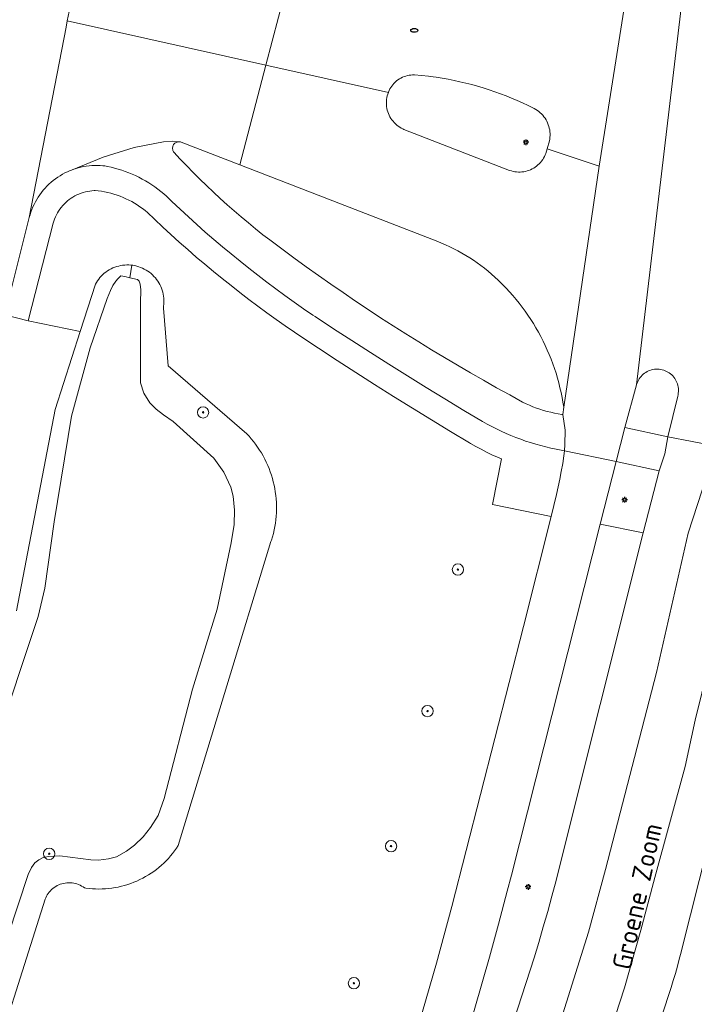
# Model space of a CAD drawing. Header units: metres. Extents: x 152610 to 160096, y 456114 to 462495.
# Tile 229 of 256: x 156903 to 156951, y 460045 to 460114. Entities that reach past the tile are written whole.
import ezdxf
from ezdxf.enums import TextEntityAlignment as Align

# ---------------------------------------------------------------- set-up
doc = ezdxf.new("R2010")
doc.units = ezdxf.units.M
doc.header["$LTSCALE"] = 0.5
doc.layers.get('0').update_dxf_attribs({"linetype": 'CONTINUOUS'})
for name, color, linetype, lineweight in [('B-PV-GR-BOOM-S', 251, 'CONTINUOUS', 25), ('B-PV-IE-MEUBILAIR-S', 251, 'CONTINUOUS', 25), ('B-PV-OG-TERREIN_BEGROEID-GV', 251, 'CONTINUOUS', 18), ('B-PV-OG-TERREIN_OEVER-GV', 251, 'CONTINUOUS', 18), ('B-PV-OG-TOPOGRAFIE-T18', 1, 'CONTINUOUS', 18), ('B-PV-OG-WATER_SLOOT-GV', 251, 'CONTINUOUS', 18), ('B-PV-OG-WEG-GV', 251, 'CONTINUOUS', 18), ('B-PV-VH-GESLOTENVERHARDING_ASFALT-GV', 251, 'CONTINUOUS', 18), ('B-PV-VH-OPENVERHARDING_BETONSTRAATSTEEN-GV', 251, 'CONTINUOUS', 18), ('B-PV-VH-OPENVERHARDING_TEGEL-GV', 251, 'CONTINUOUS', 18)]:
    doc.layers.add(name, color=color, linetype=linetype, lineweight=lineweight)
doc.styles.add('NLCS-ISO', font='NLCS-ISO.ttf')
doc.styles.add('NLCS-ISO-M750-T18', font='NLCS-ISO.ttf', dxfattribs={"height": 1.35})

# ---------------------------------------------------------------- blocks, each defined once
blk = doc.blocks.new('SIE-MEUBILAIR_PAAL_LICHTMAST-SO')
for points in [[(-0.62, 0), (-1, 0)], [(-0.71, 0.71), (-0.44, 0.44)], [(0, 1), (0, 0.62)], [(0.44, 0.44), (0.71, 0.71)], [(1, 0), (0.62, 0)], [(-0.71, -0.71), (-0.44, -0.44)], [(0, -0.62), (0, -1)], [(0.44, -0.44), (0.71, -0.71)]]:
    blk.add_lwpolyline(points)
blk.add_circle((0, 0), 0.5)
blk = doc.blocks.new('SIE-MEUBILAIR_PUT_RIOOLPUT-SO')
blk.add_ellipse((0, 0), major_axis=(1.25, 0), ratio=0.54)
blk = doc.blocks.new('SGR-BOOM_GBKN-SO')
at = {"linetype": 'ByBlock', "lineweight": 18}
h = blk.add_hatch(color=0, dxfattribs=at)
h.dxf.hatch_style = 1
edge = h.paths.add_edge_path()
edge.add_arc((0, 0), 0.25, 0, 360)
at = {"color": 0, "linetype": 'ByBlock', "lineweight": 18}
for radius in [2, 0.25]:
    blk.add_circle((0, 0), radius, dxfattribs=at)
at = {"color": 0, "linetype": 'ByBlock', "lineweight": 18, "style": 'NLCS-ISO'}
blk.add_attdef('SOORT', (2.5, 0), '', height=1.5, dxfattribs=at)

msp = doc.modelspace()

# ---------------------------------------------------------------- linework, layer by layer
at = {"layer": 'B-PV-OG-TERREIN_BEGROEID-GV', "flags": 128}
msp.add_lwpolyline([(156914.712, 460105.535), (156914.652, 460105.544), (156914.591, 460105.544), (156914.531, 460105.537), (156914.472, 460105.521), (156914.416, 460105.498), (156914.363, 460105.468), (156914.314, 460105.431), (156914.271, 460105.389), (156914.234, 460105.341), (156914.203, 460105.288), (156914.18, 460105.232), (156914.164, 460105.173), (156914.156, 460105.113), (156914.156, 460105.052), (156914.164, 460104.992), (156914.18, 460104.933), (156914.203, 460104.877), (156914.234, 460104.824), (156914.253, 460104.797), (156914.704, 460104.314), (156915.161, 460103.837), (156915.623, 460103.365), (156916.092, 460102.899), (156916.565, 460102.438), (156917.045, 460101.984), (156917.53, 460101.535), (156918.02, 460101.092), (156918.516, 460100.655), (156919.016, 460100.224), (156919.523, 460099.799), (156920.034, 460099.381), (156920.55, 460098.968), (156921.028, 460098.595), (156921.881, 460097.958), (156922.739, 460097.328), (156923.601, 460096.705), (156924.469, 460096.087), (156925.341, 460095.477), (156926.217, 460094.873), (156927.098, 460094.275), (156927.983, 460093.684), (156928.873, 460093.1), (156929.767, 460092.523), (156930.666, 460091.952), (156931.568, 460091.388), (156932.475, 460090.831), (156933.386, 460090.28), (156934.302, 460089.737), (156935.221, 460089.2), (156936.144, 460088.671), (156937.071, 460088.148), (156938.002, 460087.632), (156938.916, 460087.135), (156939.155, 460087.018), (156939.397, 460086.908), (156939.642, 460086.806), (156939.891, 460086.71), (156940.142, 460086.623), (156940.396, 460086.543), (156940.652, 460086.471), (156940.909, 460086.406), (156941.169, 460086.349), (156941.431, 460086.3), (156941.694, 460086.259), (156941.753, 460086.251), (156941.821, 460086.767), (156941.767, 460087.115), (156941.705, 460087.461), (156941.635, 460087.806), (156941.557, 460088.149), (156941.471, 460088.49), (156941.378, 460088.83), (156941.277, 460089.167), (156941.168, 460089.501), (156941.052, 460089.834), (156940.928, 460090.163), (156940.797, 460090.49), (156940.658, 460090.813), (156940.512, 460091.133), (156940.359, 460091.45), (156940.199, 460091.763), (156940.031, 460092.073), (156939.857, 460092.378), (156939.676, 460092.68), (156939.488, 460092.977), (156939.293, 460093.27), (156939.091, 460093.559), (156938.883, 460093.843), (156938.669, 460094.122), (156938.448, 460094.396), (156938.222, 460094.665), (156937.989, 460094.929), (156937.75, 460095.187), (156937.65, 460095.292), (156937.426, 460095.524), (156937.196, 460095.749), (156936.961, 460095.97), (156936.72, 460096.184), (156936.474, 460096.392), (156936.223, 460096.594), (156935.967, 460096.79), (156935.706, 460096.979), (156935.441, 460097.162), (156935.171, 460097.338), (156934.897, 460097.508), (156934.619, 460097.67), (156934.336, 460097.826), (156934.05, 460097.975), (156933.761, 460098.116), (156933.468, 460098.25), (156933.172, 460098.377), (156932.92, 460098.478), (156918.904, 460103.916), (156914.771, 460105.519)], close=True, dxfattribs=at)
for points in [[(156923.729, 460016.028), (156932.822, 460047.456), (156933.918, 460051.448), (156938.967, 460071.259), (156940.927, 460079.046), (156936.792, 460079.886), (156937.415, 460083.107), (156937.129, 460083.233), (156936.742, 460083.411), (156936.358, 460083.597), (156935.977, 460083.79), (156935.601, 460083.989), (156935.228, 460084.196), (156935.154, 460084.241), (156933.805, 460085.054), (156932.46, 460085.874), (156931.119, 460086.701), (156929.783, 460087.535), (156928.451, 460088.375), (156927.123, 460089.223), (156925.799, 460090.077), (156924.48, 460090.938), (156923.165, 460091.805), (156922.779, 460092.067), (156922.124, 460092.519), (156921.473, 460092.977), (156920.827, 460093.442), (156920.185, 460093.914), (156919.549, 460094.392), (156918.917, 460094.876), (156918.29, 460095.367), (156917.668, 460095.863), (156917.051, 460096.366), (156916.44, 460096.876), (156915.833, 460097.391), (156915.231, 460097.913), (156914.635, 460098.44), (156914.044, 460098.973), (156913.459, 460099.513), (156912.879, 460100.058), (156912.721, 460100.222), (156912.557, 460100.379), (156912.387, 460100.531), (156912.212, 460100.677), (156912.033, 460100.817), (156911.848, 460100.95), (156911.659, 460101.077), (156911.466, 460101.197), (156911.268, 460101.31), (156911.067, 460101.416), (156910.862, 460101.515), (156910.653, 460101.607), (156910.442, 460101.691), (156910.228, 460101.768), (156910.011, 460101.837), (156909.792, 460101.899), (156909.571, 460101.953), (156909.348, 460101.999), (156909.123, 460102.037), (156908.898, 460102.067), (156908.692, 460102.088), (156908.615, 460102.086), (156908.456, 460102.075), (156908.299, 460102.056), (156908.142, 460102.03), (156907.987, 460101.996), (156907.834, 460101.953), (156907.684, 460101.904), (156907.536, 460101.846), (156907.391, 460101.782), (156907.249, 460101.71), (156907.112, 460101.631), (156906.978, 460101.545), (156906.849, 460101.453), (156906.725, 460101.354), (156906.606, 460101.249), (156906.492, 460101.138), (156906.384, 460101.022), (156906.283, 460100.9), (156906.187, 460100.773), (156906.098, 460100.642), (156906.015, 460100.507), (156905.94, 460100.367), (156905.872, 460100.224), (156905.811, 460100.077), (156905.757, 460099.928), (156905.711, 460099.776), (156903.95, 460092.879), (156907.624, 460092.118), (156908.696, 460095.467), (156908.767, 460095.592), (156908.845, 460095.712), (156908.93, 460095.828), (156909.02, 460095.94), (156909.117, 460096.045), (156909.22, 460096.146), (156909.328, 460096.24), (156909.441, 460096.329), (156909.559, 460096.411), (156909.681, 460096.486), (156909.808, 460096.554), (156909.938, 460096.615), (156910.071, 460096.669), (156910.207, 460096.715), (156910.345, 460096.754), (156910.485, 460096.785), (156910.627, 460096.808), (156910.77, 460096.823), (156910.913, 460096.83), (156911.057, 460096.83), (156911.2, 460096.821), (156911.271, 460096.812), (156911.343, 460096.804), (156911.484, 460096.779), (156911.624, 460096.747), (156911.762, 460096.706), (156911.897, 460096.658), (156912.03, 460096.603), (156912.159, 460096.54), (156912.284, 460096.471), (156912.406, 460096.394), (156912.523, 460096.311), (156912.635, 460096.221), (156912.742, 460096.125), (156912.843, 460096.024), (156912.939, 460095.917), (156913.028, 460095.804), (156913.112, 460095.687), (156913.188, 460095.566), (156913.258, 460095.44), (156913.32, 460095.311), (156913.376, 460095.179), (156913.423, 460095.043), (156913.464, 460094.905), (156913.496, 460094.765), (156913.521, 460094.624), (156913.537, 460094.481), (156913.546, 460094.338), (156913.547, 460094.194), (156913.539, 460094.051), (156913.524, 460093.908), (156913.504, 460093.783), (156913.85, 460089.691), (156919.398, 460084.895), (156919.565, 460084.715), (156919.727, 460084.53), (156919.882, 460084.34), (156920.031, 460084.145), (156920.174, 460083.945), (156920.31, 460083.74), (156920.44, 460083.531), (156920.562, 460083.318), (156920.677, 460083.102), (156920.786, 460082.881), (156920.887, 460082.657), (156920.981, 460082.43), (156921.067, 460082.2), (156921.146, 460081.968), (156921.217, 460081.733), (156921.281, 460081.495), (156921.336, 460081.256), (156921.384, 460081.015), (156921.424, 460080.773), (156921.457, 460080.529), (156921.481, 460080.285), (156921.497, 460080.04), (156921.505, 460079.794), (156921.505, 460079.549), (156921.498, 460079.303), (156921.482, 460079.058), (156921.458, 460078.813), (156921.427, 460078.57), (156921.387, 460078.327), (156921.339, 460078.086), (156921.284, 460077.847), (156921.221, 460077.609), (156921.15, 460077.374), (156921.113, 460077.26), (156914.564, 460055.778), (156914.437, 460055.585), (156914.303, 460055.398), (156914.163, 460055.214), (156914.017, 460055.036), (156913.864, 460054.863), (156913.706, 460054.695), (156913.542, 460054.533), (156913.372, 460054.377), (156913.197, 460054.226), (156913.017, 460054.082), (156912.832, 460053.944), (156912.642, 460053.813), (156912.448, 460053.688), (156912.25, 460053.57), (156912.048, 460053.459), (156911.842, 460053.355), (156911.632, 460053.258), (156911.42, 460053.169), (156911.204, 460053.087), (156910.986, 460053.013), (156910.765, 460052.946), (156910.542, 460052.887), (156910.317, 460052.835), (156910.091, 460052.792), (156909.863, 460052.756), (156909.634, 460052.729), (156909.404, 460052.709), (156909.173, 460052.697), (156908.943, 460052.693), (156908.712, 460052.697), (156908.482, 460052.71), (156908.252, 460052.73), (156908.023, 460052.758), (156907.928, 460052.772), (156907.83, 460052.841), (156907.727, 460052.904), (156907.62, 460052.96), (156907.51, 460053.008), (156907.396, 460053.049), (156907.281, 460053.082), (156907.163, 460053.108), (156907.044, 460053.126), (156906.924, 460053.136), (156906.803, 460053.138), (156906.683, 460053.131), (156906.563, 460053.117), (156906.445, 460053.095), (156906.328, 460053.065), (156906.214, 460053.028), (156906.102, 460052.983), (156905.994, 460052.931), (156905.889, 460052.871), (156905.788, 460052.805), (156905.692, 460052.732), (156905.601, 460052.653), (156905.516, 460052.568), (156905.436, 460052.478), (156905.363, 460052.383), (156905.296, 460052.283), (156905.236, 460052.178), (156905.182, 460052.07), (156905.143, 460051.976), (156900.572, 460037.591)], [(156903.119, 460072.374), (156905.859, 460086.606), (156907.624, 460092.118), (156903.95, 460092.879), (156902.298, 460093.305)], [(156948.65, 460030.58), (156957.637, 460056.208), (156959.558, 460061.898), (156961.395, 460070.922), (156961.927, 460074.801), (156957.092, 460075.807), (156950.151, 460048.34), (156950.125, 460048.232), (156949.998, 460047.729), (156949.863, 460047.227), (156949.72, 460046.728), (156949.57, 460046.231), (156949.412, 460045.736), (156949.247, 460045.244), (156937.631, 460009.489)]]:
    msp.add_lwpolyline(points, dxfattribs=at)
at = {"layer": 'B-PV-OG-TERREIN_OEVER-GV', "flags": 128}
for points in [[(156900.572, 460037.591), (156905.143, 460051.976), (156905.182, 460052.07), (156905.236, 460052.178), (156905.296, 460052.283), (156905.363, 460052.383), (156905.436, 460052.478), (156905.516, 460052.568), (156905.601, 460052.653), (156905.692, 460052.732), (156905.788, 460052.805), (156905.889, 460052.871), (156905.994, 460052.931), (156906.102, 460052.983), (156906.214, 460053.028), (156906.328, 460053.065), (156906.445, 460053.095), (156906.563, 460053.117), (156906.683, 460053.131), (156906.803, 460053.138), (156906.924, 460053.136), (156907.044, 460053.126), (156907.163, 460053.108), (156907.281, 460053.082), (156907.396, 460053.049), (156907.51, 460053.008), (156907.62, 460052.96), (156907.727, 460052.904), (156907.83, 460052.841), (156907.928, 460052.772), (156908.023, 460052.758), (156908.252, 460052.73), (156908.482, 460052.71), (156908.712, 460052.697), (156908.943, 460052.693), (156909.173, 460052.697), (156909.404, 460052.709), (156909.634, 460052.729), (156909.863, 460052.756), (156910.091, 460052.792), (156910.317, 460052.835), (156910.542, 460052.887), (156910.765, 460052.946), (156910.986, 460053.013), (156911.204, 460053.087), (156911.42, 460053.169), (156911.632, 460053.258), (156911.842, 460053.355), (156912.048, 460053.459), (156912.25, 460053.57), (156912.448, 460053.688), (156912.642, 460053.813), (156912.832, 460053.944), (156913.017, 460054.082), (156913.197, 460054.226), (156913.372, 460054.377), (156913.542, 460054.533), (156913.706, 460054.695), (156913.864, 460054.863), (156914.017, 460055.036), (156914.163, 460055.214), (156914.303, 460055.398), (156914.437, 460055.585), (156914.564, 460055.778), (156921.113, 460077.26), (156921.15, 460077.374), (156921.221, 460077.609), (156921.284, 460077.847), (156921.339, 460078.086), (156921.387, 460078.327), (156921.427, 460078.57), (156921.458, 460078.813), (156921.482, 460079.058), (156921.498, 460079.303), (156921.505, 460079.549), (156921.505, 460079.794), (156921.497, 460080.04), (156921.481, 460080.285), (156921.457, 460080.529), (156921.424, 460080.773), (156921.384, 460081.015), (156921.336, 460081.256), (156921.281, 460081.495), (156921.217, 460081.733), (156921.146, 460081.968), (156921.067, 460082.2), (156920.981, 460082.43), (156920.887, 460082.657), (156920.786, 460082.881), (156920.677, 460083.102), (156920.562, 460083.318), (156920.44, 460083.531), (156920.31, 460083.74), (156920.174, 460083.945), (156920.031, 460084.145), (156919.882, 460084.34), (156919.727, 460084.53), (156919.565, 460084.715), (156919.398, 460084.895), (156913.85, 460089.691), (156913.504, 460093.783), (156913.524, 460093.908), (156913.539, 460094.051), (156913.547, 460094.194), (156913.546, 460094.338), (156913.537, 460094.481), (156913.521, 460094.624), (156913.496, 460094.765), (156913.464, 460094.905), (156913.423, 460095.043), (156913.376, 460095.179), (156913.32, 460095.311), (156913.258, 460095.44), (156913.188, 460095.566), (156913.112, 460095.687), (156913.028, 460095.804), (156912.939, 460095.917), (156912.843, 460096.024), (156912.742, 460096.125), (156912.635, 460096.221), (156912.523, 460096.311), (156912.406, 460096.394), (156912.284, 460096.471), (156912.159, 460096.54), (156912.03, 460096.603), (156911.897, 460096.658), (156911.762, 460096.706), (156911.624, 460096.747), (156911.484, 460096.779), (156911.343, 460096.804), (156911.271, 460096.812), (156911.126, 460095.929), (156911.686, 460095.811), (156911.789, 460095.682), (156911.856, 460095.48), (156911.91, 460095.064), (156911.888, 460094.142), (156911.887, 460091.026), (156911.884, 460088.489), (156912.13, 460087.755), (156912.554, 460087.073), (156912.993, 460086.621), (156913.513, 460086.236), (156914.204, 460085.756), (156917.073, 460083.164), (156917.787, 460082.186), (156918.286, 460081.104), (156918.436, 460080.481), (156918.527, 460079.487), (156918.514, 460078.463), (156918.301, 460077.187), (156917.316, 460072.488), (156915.576, 460066.832), (156913.551, 460059.104), (156913.138, 460057.887), (156912.605, 460057.054), (156912.072, 460056.378), (156911.465, 460055.784), (156910.894, 460055.374), (156910.19, 460054.98), (156909.627, 460054.838), (156908.915, 460054.74), (156908.38, 460054.769), (156906.176, 460055.046), (156905.397, 460054.986), (156905.012, 460054.911), (156904.686, 460054.762), (156904.411, 460054.553), (156904.182, 460054.226), (156903.946, 460053.729), (156901.061, 460045.08)], [(156901.562, 460062.761), (156904.66, 460071.967), (156905.123, 460073.964), (156905.775, 460078.654), (156907.007, 460086.127), (156908.318, 460090.967), (156909.528, 460094.457), (156909.757, 460095.021), (156909.923, 460095.378), (156910.141, 460095.691), (156910.289, 460095.858), (156910.4, 460095.976), (156910.491, 460096.061), (156910.778, 460096.014), (156911.126, 460095.929), (156911.271, 460096.812), (156911.2, 460096.821), (156911.057, 460096.83), (156910.913, 460096.83), (156910.77, 460096.823), (156910.627, 460096.808), (156910.485, 460096.785), (156910.345, 460096.754), (156910.207, 460096.715), (156910.071, 460096.669), (156909.938, 460096.615), (156909.808, 460096.554), (156909.681, 460096.486), (156909.559, 460096.411), (156909.441, 460096.329), (156909.328, 460096.24), (156909.22, 460096.146), (156909.117, 460096.045), (156909.02, 460095.94), (156908.93, 460095.828), (156908.845, 460095.712), (156908.767, 460095.592), (156908.696, 460095.467), (156907.624, 460092.118), (156905.859, 460086.606), (156903.119, 460072.374)]]:
    msp.add_lwpolyline(points, dxfattribs=at)
at = {"layer": 'B-PV-OG-WATER_SLOOT-GV', "flags": 128}
msp.add_lwpolyline([(156901.061, 460045.08), (156903.946, 460053.729), (156904.182, 460054.226), (156904.411, 460054.553), (156904.686, 460054.762), (156905.012, 460054.911), (156905.397, 460054.986), (156906.176, 460055.046), (156908.38, 460054.769), (156908.915, 460054.74), (156909.627, 460054.838), (156910.19, 460054.98), (156910.894, 460055.374), (156911.465, 460055.784), (156912.072, 460056.378), (156912.605, 460057.054), (156913.138, 460057.887), (156913.551, 460059.104), (156915.576, 460066.832), (156917.316, 460072.488), (156918.301, 460077.187), (156918.514, 460078.463), (156918.527, 460079.487), (156918.436, 460080.481), (156918.286, 460081.104), (156917.787, 460082.186), (156917.073, 460083.164), (156914.204, 460085.756), (156913.513, 460086.236), (156912.993, 460086.621), (156912.554, 460087.073), (156912.13, 460087.755), (156911.884, 460088.489), (156911.887, 460091.026), (156911.888, 460094.142), (156911.91, 460095.064), (156911.856, 460095.48), (156911.789, 460095.682), (156911.686, 460095.811), (156911.126, 460095.929), (156910.778, 460096.014), (156910.491, 460096.061), (156910.4, 460095.976), (156910.289, 460095.858), (156910.141, 460095.691), (156909.923, 460095.378), (156909.757, 460095.021), (156909.528, 460094.457), (156908.318, 460090.967), (156907.007, 460086.127), (156905.775, 460078.654), (156905.123, 460073.964), (156904.66, 460071.967), (156901.562, 460062.761)], dxfattribs=at)
at = {"layer": 'B-PV-OG-WEG-GV', "flags": 128}
msp.add_lwpolyline([(156935.089, 460033.516), (156939.743, 460047.831), (156940.065, 460048.919), (156940.38, 460050.009), (156940.688, 460051.101), (156940.987, 460052.195), (156941.279, 460053.292), (156941.363, 460053.614), (156947.447, 460077.876), (156944.389, 460078.505), (156938.132, 460053.666), (156937.833, 460052.531), (156937.212, 460050.2), (156936.584, 460047.871), (156922.815, 460000)], dxfattribs=at)
at = {"layer": 'B-PV-VH-GESLOTENVERHARDING_ASFALT-GV', "flags": 128}
for points in [[(156910.946, 460133.565), (156904.995, 460134.826), (156904.992, 460134.802), (156904.543, 460132.143), (156902.534, 460121.177), (156896.633, 460094.906), (156902.259, 460093.316), (156902.298, 460093.305), (156904.022, 460100.187), (156906.623, 460113.637), (156906.71, 460114.085), (156907.053, 460115.765), (156909.643, 460126.923), (156909.657, 460127.05), (156909.693, 460127.304), (156909.738, 460127.556), (156909.79, 460127.807)], [(156950.893, 460121.402), (156947.182, 460121.876), (156944.323, 460103.805), (156941.821, 460086.767), (156941.753, 460086.251), (156941.928, 460085.148), (156941.901, 460084.134), (156941.889, 460083.692), (156945.528, 460082.928), (156946.152, 460085.338), (156946.977, 460088.356)], [(156920.748, 460110.964), (156906.71, 460114.085), (156906.623, 460113.637), (156904.022, 460100.187), (156904.075, 460100.378), (156904.136, 460100.566), (156904.204, 460100.752), (156904.28, 460100.935), (156904.363, 460101.115), (156904.454, 460101.291), (156904.551, 460101.463), (156904.656, 460101.632), (156904.767, 460101.796), (156904.884, 460101.955), (156905.008, 460102.11), (156905.138, 460102.259), (156905.274, 460102.403), (156905.416, 460102.541), (156905.563, 460102.674), (156905.715, 460102.801), (156905.872, 460102.921), (156906.034, 460103.035), (156906.201, 460103.142), (156906.372, 460103.242), (156906.546, 460103.335), (156906.725, 460103.422), (156906.906, 460103.501), (156907.003, 460103.54), (156909.242, 460104.459), (156911.435, 460105.133), (156913.521, 460105.527), (156914.155, 460105.577), (156914.591, 460105.544), (156914.652, 460105.544), (156914.712, 460105.535), (156914.771, 460105.519), (156918.904, 460103.916)], [(156929.419, 460109.037), (156920.748, 460110.964), (156918.904, 460103.916), (156932.92, 460098.478), (156933.172, 460098.377), (156933.468, 460098.25), (156933.761, 460098.116), (156934.05, 460097.975), (156934.336, 460097.826), (156934.619, 460097.67), (156934.897, 460097.508), (156935.171, 460097.338), (156935.441, 460097.162), (156935.706, 460096.979), (156935.967, 460096.79), (156936.223, 460096.594), (156936.474, 460096.392), (156936.72, 460096.184), (156936.961, 460095.97), (156937.196, 460095.749), (156937.426, 460095.524), (156937.65, 460095.292), (156937.75, 460095.187), (156937.989, 460094.929), (156938.222, 460094.665), (156938.448, 460094.396), (156938.669, 460094.122), (156938.883, 460093.843), (156939.091, 460093.559), (156939.293, 460093.27), (156939.488, 460092.977), (156939.676, 460092.68), (156939.857, 460092.378), (156940.031, 460092.073), (156940.199, 460091.763), (156940.359, 460091.45), (156940.512, 460091.133), (156940.658, 460090.813), (156940.797, 460090.49), (156940.928, 460090.163), (156941.052, 460089.834), (156941.168, 460089.501), (156941.277, 460089.167), (156941.378, 460088.83), (156941.471, 460088.49), (156941.557, 460088.149), (156941.635, 460087.806), (156941.705, 460087.461), (156941.767, 460087.115), (156941.821, 460086.767), (156944.323, 460103.805), (156940.644, 460105.038), (156940.548, 460104.704), (156940.513, 460104.614), (156940.46, 460104.499), (156940.4, 460104.389), (156940.334, 460104.281), (156940.26, 460104.179), (156940.181, 460104.081), (156940.095, 460103.989), (156940.003, 460103.902), (156939.907, 460103.821), (156939.805, 460103.746), (156939.699, 460103.678), (156939.589, 460103.617), (156939.475, 460103.563), (156939.358, 460103.516), (156939.238, 460103.477), (156939.115, 460103.446), (156938.992, 460103.422), (156938.867, 460103.406), (156938.741, 460103.398), (156938.615, 460103.398), (156938.489, 460103.407), (156938.364, 460103.423), (156938.24, 460103.447), (156938.118, 460103.479), (156937.998, 460103.518), (156930.514, 460106.415), (156930.45, 460106.444), (156930.336, 460106.502), (156930.226, 460106.568), (156930.12, 460106.64), (156930.019, 460106.718), (156929.923, 460106.803), (156929.833, 460106.893), (156929.748, 460106.989), (156929.67, 460107.09), (156929.598, 460107.196), (156929.533, 460107.306), (156929.475, 460107.42), (156929.424, 460107.538), (156929.38, 460107.658), (156929.344, 460107.781), (156929.316, 460107.905), (156929.296, 460108.032), (156929.283, 460108.159), (156929.279, 460108.287), (156929.283, 460108.415), (156929.294, 460108.542), (156929.314, 460108.668), (156929.341, 460108.793), (156929.376, 460108.916)], [(156914.591, 460105.544), (156914.155, 460105.577), (156913.521, 460105.527), (156911.435, 460105.133), (156909.242, 460104.459), (156907.003, 460103.54), (156907.091, 460103.572), (156907.278, 460103.636), (156907.468, 460103.693), (156907.66, 460103.742), (156907.854, 460103.783), (156908.049, 460103.816), (156908.246, 460103.841), (156908.443, 460103.858), (156908.641, 460103.867), (156908.839, 460103.869), (156909.037, 460103.862), (156909.234, 460103.847), (156909.372, 460103.832), (156909.546, 460103.799), (156909.804, 460103.744), (156910.06, 460103.681), (156910.314, 460103.611), (156910.565, 460103.532), (156910.814, 460103.446), (156911.061, 460103.353), (156911.304, 460103.252), (156911.544, 460103.144), (156911.781, 460103.028), (156912.015, 460102.906), (156912.244, 460102.776), (156912.469, 460102.639), (156912.69, 460102.496), (156912.907, 460102.346), (156913.119, 460102.19), (156913.326, 460102.027), (156913.529, 460101.858), (156913.725, 460101.683), (156913.917, 460101.502), (156914.103, 460101.315), (156914.688, 460100.767), (156915.278, 460100.225), (156915.873, 460099.689), (156916.474, 460099.159), (156917.08, 460098.635), (156917.691, 460098.117), (156918.307, 460097.605), (156918.929, 460097.099), (156919.555, 460096.599), (156920.186, 460096.106), (156920.823, 460095.619), (156921.464, 460095.139), (156922.109, 460094.665), (156922.76, 460094.197), (156923.415, 460093.736), (156924.075, 460093.281), (156924.233, 460093.174), (156925.533, 460092.322), (156926.837, 460091.476), (156928.146, 460090.637), (156929.459, 460089.805), (156930.777, 460088.979), (156932.098, 460088.161), (156933.424, 460087.349), (156934.754, 460086.544), (156936.079, 460085.751), (156936.404, 460085.57), (156936.733, 460085.395), (156937.066, 460085.228), (156937.402, 460085.068), (156937.742, 460084.916), (156938.084, 460084.77), (156938.43, 460084.632), (156938.779, 460084.501), (156939.13, 460084.378), (156939.484, 460084.263), (156939.841, 460084.155), (156940.199, 460084.055), (156940.56, 460083.963), (156940.923, 460083.878), (156941.287, 460083.801), (156941.653, 460083.732), (156941.889, 460083.692), (156941.901, 460084.134), (156941.928, 460085.148), (156941.753, 460086.251), (156941.694, 460086.259), (156941.431, 460086.3), (156941.169, 460086.349), (156940.909, 460086.406), (156940.652, 460086.471), (156940.396, 460086.543), (156940.142, 460086.623), (156939.891, 460086.71), (156939.642, 460086.806), (156939.397, 460086.908), (156939.155, 460087.018), (156938.916, 460087.135), (156938.002, 460087.632), (156937.071, 460088.148), (156936.144, 460088.671), (156935.221, 460089.2), (156934.302, 460089.737), (156933.386, 460090.28), (156932.475, 460090.831), (156931.568, 460091.388), (156930.666, 460091.952), (156929.767, 460092.523), (156928.873, 460093.1), (156927.983, 460093.684), (156927.098, 460094.275), (156926.217, 460094.873), (156925.341, 460095.477), (156924.469, 460096.087), (156923.601, 460096.705), (156922.739, 460097.328), (156921.881, 460097.958), (156921.028, 460098.595), (156920.55, 460098.968), (156920.034, 460099.381), (156919.523, 460099.799), (156919.016, 460100.224), (156918.516, 460100.655), (156918.02, 460101.092), (156917.53, 460101.535), (156917.045, 460101.984), (156916.565, 460102.438), (156916.092, 460102.899), (156915.623, 460103.365), (156915.161, 460103.837), (156914.704, 460104.314), (156914.253, 460104.797), (156914.234, 460104.824), (156914.203, 460104.877), (156914.18, 460104.933), (156914.164, 460104.992), (156914.156, 460105.052), (156914.156, 460105.113), (156914.164, 460105.173), (156914.18, 460105.232), (156914.203, 460105.288), (156914.234, 460105.341), (156914.271, 460105.389), (156914.314, 460105.431), (156914.363, 460105.468), (156914.416, 460105.498), (156914.472, 460105.521), (156914.531, 460105.537)], [(156949.189, 460084.67), (156946.152, 460085.338), (156945.528, 460082.928), (156948.577, 460082.273), (156948.973, 460083.479)], [(156945.528, 460082.928), (156941.889, 460083.692), (156941.836, 460083.327), (156941.749, 460082.776), (156941.654, 460082.228), (156941.551, 460081.68), (156941.44, 460081.134), (156941.322, 460080.59), (156940.927, 460079.046), (156938.967, 460071.259), (156933.918, 460051.448), (156932.822, 460047.456), (156923.729, 460016.028), (156919.092, 460000), (156917.251, 459993.637), (156915.718, 459988.3), (156919.234, 459987.551), (156922.815, 460000), (156936.584, 460047.871), (156937.212, 460050.2), (156937.833, 460052.531), (156938.132, 460053.666), (156944.389, 460078.505)]]:
    msp.add_lwpolyline(points, close=True, dxfattribs=at)
for points in [[(156922.088, 460116.085), (156920.748, 460110.964), (156929.419, 460109.037), (156929.423, 460109.048), (156929.472, 460109.162), (156929.528, 460109.273), (156929.59, 460109.379), (156929.66, 460109.481), (156929.736, 460109.579), (156929.818, 460109.671), (156929.906, 460109.758), (156929.999, 460109.839), (156930.098, 460109.914), (156930.201, 460109.983), (156930.308, 460110.044), (156930.419, 460110.099), (156930.534, 460110.146), (156930.651, 460110.185), (156930.77, 460110.218), (156930.891, 460110.242), (156931.014, 460110.258), (156931.137, 460110.267), (156931.261, 460110.267), (156932.262, 460110.176), (156932.387, 460110.16), (156932.809, 460110.102), (156933.23, 460110.035), (156933.65, 460109.96), (156934.068, 460109.878), (156934.484, 460109.788), (156934.899, 460109.69), (156935.312, 460109.584), (156935.723, 460109.471), (156936.131, 460109.35), (156936.538, 460109.221), (156936.941, 460109.084), (156937.342, 460108.94), (156937.741, 460108.789), (156938.136, 460108.63), (156938.528, 460108.464), (156938.918, 460108.29), (156939.304, 460108.109), (156939.686, 460107.921), (156939.743, 460107.892), (156939.855, 460107.829), (156939.963, 460107.758), (156940.067, 460107.681), (156940.165, 460107.598), (156940.258, 460107.509), (156940.346, 460107.414), (156940.427, 460107.314), (156940.503, 460107.209), (156940.571, 460107.1), (156940.632, 460106.987), (156940.687, 460106.87), (156940.734, 460106.749), (156940.773, 460106.627), (156940.805, 460106.502), (156940.829, 460106.375), (156940.845, 460106.247), (156940.853, 460106.118), (156940.853, 460105.99), (156940.846, 460105.861), (156940.83, 460105.733), (156940.806, 460105.606), (156940.644, 460105.038), (156944.323, 460103.805), (156947.182, 460121.876)], [(156950.893, 460121.402), (156946.977, 460088.356), (156946.982, 460088.373), (156947.016, 460088.477), (156947.058, 460088.579), (156947.107, 460088.677), (156947.164, 460088.771), (156947.227, 460088.861), (156947.296, 460088.946), (156947.371, 460089.027), (156947.452, 460089.101), (156947.538, 460089.169), (156947.629, 460089.231), (156947.724, 460089.286), (156947.823, 460089.334), (156947.925, 460089.374), (156948.03, 460089.407), (156948.137, 460089.432), (156948.245, 460089.45), (156948.355, 460089.459), (156948.465, 460089.461), (156948.574, 460089.455), (156948.683, 460089.44), (156948.791, 460089.418), (156948.897, 460089.388), (156949, 460089.35), (156949.1, 460089.305), (156949.197, 460089.253), (156949.289, 460089.194), (156949.377, 460089.128), (156949.46, 460089.056), (156949.538, 460088.978), (156949.61, 460088.895), (156949.675, 460088.807), (156949.734, 460088.714), (156949.786, 460088.617), (156949.831, 460088.517), (156949.868, 460088.414), (156949.898, 460088.308), (156949.92, 460088.2), (156949.934, 460088.091), (156949.94, 460087.981), (156949.938, 460087.872), (156949.928, 460087.762), (156949.911, 460087.654), (156949.885, 460087.547), (156949.189, 460084.67), (156952.628, 460084.007)], [(156907.053, 460115.765), (156906.71, 460114.085), (156920.748, 460110.964), (156922.088, 460116.085)], [(156938.269, 460032.765), (156943.573, 460049.641), (156944.78, 460054.073), (156948.395, 460068), (156950.635, 460077.855), (156952.628, 460084.007), (156949.189, 460084.67), (156948.973, 460083.479), (156948.577, 460082.273), (156947.447, 460077.876), (156941.363, 460053.614), (156941.279, 460053.292), (156940.987, 460052.195), (156940.688, 460051.101), (156940.38, 460050.009), (156940.065, 460048.919), (156939.743, 460047.831), (156935.089, 460033.516)], [(156944.883, 460041.853), (156946.132, 460045.701), (156947.279, 460049.785), (156948.258, 460053.498), (156950.418, 460061.362), (156951.127, 460064.636), (156953.422, 460073.985), (156955.599, 460082.123), (156952.628, 460084.007), (156950.635, 460077.855), (156948.395, 460068), (156944.78, 460054.073), (156943.573, 460049.641), (156938.269, 460032.765)], [(156937.631, 460009.489), (156949.247, 460045.244), (156949.412, 460045.736), (156949.57, 460046.231), (156949.72, 460046.728), (156949.863, 460047.227), (156949.998, 460047.729), (156950.125, 460048.232), (156950.151, 460048.34), (156957.092, 460075.807)], [(156951.127, 460064.636), (156950.418, 460061.362), (156948.258, 460053.498), (156947.279, 460049.785), (156946.132, 460045.701), (156944.883, 460041.853)]]:
    msp.add_lwpolyline(points, dxfattribs=at)
at = {"layer": 'B-PV-VH-OPENVERHARDING_BETONSTRAATSTEEN-GV', "flags": 128}
for points in [[(156932.262, 460110.176), (156931.261, 460110.267), (156931.137, 460110.267), (156931.014, 460110.258), (156930.891, 460110.242), (156930.77, 460110.218), (156930.651, 460110.185), (156930.534, 460110.146), (156930.419, 460110.099), (156930.308, 460110.044), (156930.201, 460109.983), (156930.098, 460109.914), (156929.999, 460109.839), (156929.906, 460109.758), (156929.818, 460109.671), (156929.736, 460109.579), (156929.66, 460109.481), (156929.59, 460109.379), (156929.528, 460109.273), (156929.472, 460109.162), (156929.423, 460109.048), (156929.419, 460109.037), (156929.376, 460108.916), (156929.341, 460108.793), (156929.314, 460108.668), (156929.294, 460108.542), (156929.283, 460108.415), (156929.279, 460108.287), (156929.283, 460108.159), (156929.296, 460108.032), (156929.316, 460107.905), (156929.344, 460107.781), (156929.38, 460107.658), (156929.424, 460107.538), (156929.475, 460107.42), (156929.533, 460107.306), (156929.598, 460107.196), (156929.67, 460107.09), (156929.748, 460106.989), (156929.833, 460106.893), (156929.923, 460106.803), (156930.019, 460106.718), (156930.12, 460106.64), (156930.226, 460106.568), (156930.336, 460106.502), (156930.45, 460106.444), (156930.514, 460106.415), (156937.998, 460103.518), (156938.118, 460103.479), (156938.24, 460103.447), (156938.364, 460103.423), (156938.489, 460103.407), (156938.615, 460103.398), (156938.741, 460103.398), (156938.867, 460103.406), (156938.992, 460103.422), (156939.115, 460103.446), (156939.238, 460103.477), (156939.358, 460103.516), (156939.475, 460103.563), (156939.589, 460103.617), (156939.699, 460103.678), (156939.805, 460103.746), (156939.907, 460103.821), (156940.003, 460103.902), (156940.095, 460103.989), (156940.181, 460104.081), (156940.26, 460104.179), (156940.334, 460104.281), (156940.4, 460104.389), (156940.46, 460104.499), (156940.513, 460104.614), (156940.548, 460104.704), (156940.644, 460105.038), (156940.806, 460105.606), (156940.83, 460105.733), (156940.846, 460105.861), (156940.853, 460105.99), (156940.853, 460106.118), (156940.845, 460106.247), (156940.829, 460106.375), (156940.805, 460106.502), (156940.773, 460106.627), (156940.734, 460106.749), (156940.687, 460106.87), (156940.632, 460106.987), (156940.571, 460107.1), (156940.503, 460107.209), (156940.427, 460107.314), (156940.346, 460107.414), (156940.258, 460107.509), (156940.165, 460107.598), (156940.067, 460107.681), (156939.963, 460107.758), (156939.855, 460107.829), (156939.743, 460107.892), (156939.686, 460107.921), (156939.304, 460108.109), (156938.918, 460108.29), (156938.528, 460108.464), (156938.136, 460108.63), (156937.741, 460108.789), (156937.342, 460108.94), (156936.941, 460109.084), (156936.538, 460109.221), (156936.131, 460109.35), (156935.723, 460109.471), (156935.312, 460109.584), (156934.899, 460109.69), (156934.484, 460109.788), (156934.068, 460109.878), (156933.65, 460109.96), (156933.23, 460110.035), (156932.809, 460110.102), (156932.387, 460110.16)], [(156946.152, 460085.338), (156949.189, 460084.67), (156949.885, 460087.547), (156949.911, 460087.654), (156949.928, 460087.762), (156949.938, 460087.872), (156949.94, 460087.981), (156949.934, 460088.091), (156949.92, 460088.2), (156949.898, 460088.308), (156949.868, 460088.414), (156949.831, 460088.517), (156949.786, 460088.617), (156949.734, 460088.714), (156949.675, 460088.807), (156949.61, 460088.895), (156949.538, 460088.978), (156949.46, 460089.056), (156949.377, 460089.128), (156949.289, 460089.194), (156949.197, 460089.253), (156949.1, 460089.305), (156949, 460089.35), (156948.897, 460089.388), (156948.791, 460089.418), (156948.683, 460089.44), (156948.574, 460089.455), (156948.465, 460089.461), (156948.355, 460089.459), (156948.245, 460089.45), (156948.137, 460089.432), (156948.03, 460089.407), (156947.925, 460089.374), (156947.823, 460089.334), (156947.724, 460089.286), (156947.629, 460089.231), (156947.538, 460089.169), (156947.452, 460089.101), (156947.371, 460089.027), (156947.296, 460088.946), (156947.227, 460088.861), (156947.164, 460088.771), (156947.107, 460088.677), (156947.058, 460088.579), (156947.016, 460088.477), (156946.982, 460088.373), (156946.977, 460088.356)]]:
    msp.add_lwpolyline(points, close=True, dxfattribs=at)
at = {"layer": 'B-PV-VH-OPENVERHARDING_TEGEL-GV', "flags": 128}
for points in [[(156909.037, 460103.862), (156908.839, 460103.869), (156908.641, 460103.867), (156908.443, 460103.858), (156908.246, 460103.841), (156908.049, 460103.816), (156907.854, 460103.783), (156907.66, 460103.742), (156907.468, 460103.693), (156907.278, 460103.636), (156907.091, 460103.572), (156907.003, 460103.54), (156906.906, 460103.501), (156906.725, 460103.422), (156906.546, 460103.335), (156906.372, 460103.242), (156906.201, 460103.142), (156906.034, 460103.035), (156905.872, 460102.921), (156905.715, 460102.801), (156905.563, 460102.674), (156905.416, 460102.541), (156905.274, 460102.403), (156905.138, 460102.259), (156905.008, 460102.11), (156904.884, 460101.955), (156904.767, 460101.796), (156904.656, 460101.632), (156904.551, 460101.463), (156904.454, 460101.291), (156904.363, 460101.115), (156904.28, 460100.935), (156904.204, 460100.752), (156904.136, 460100.566), (156904.075, 460100.378), (156904.022, 460100.187), (156902.298, 460093.305), (156903.95, 460092.879), (156905.711, 460099.776), (156905.757, 460099.928), (156905.811, 460100.077), (156905.872, 460100.224), (156905.94, 460100.367), (156906.015, 460100.507), (156906.098, 460100.642), (156906.187, 460100.773), (156906.283, 460100.9), (156906.384, 460101.022), (156906.492, 460101.138), (156906.606, 460101.249), (156906.725, 460101.354), (156906.849, 460101.453), (156906.978, 460101.545), (156907.112, 460101.631), (156907.249, 460101.71), (156907.391, 460101.782), (156907.536, 460101.846), (156907.684, 460101.904), (156907.834, 460101.953), (156907.987, 460101.996), (156908.142, 460102.03), (156908.299, 460102.056), (156908.456, 460102.075), (156908.615, 460102.086), (156908.692, 460102.088), (156908.898, 460102.067), (156909.123, 460102.037), (156909.348, 460101.999), (156909.571, 460101.953), (156909.792, 460101.899), (156910.011, 460101.837), (156910.228, 460101.768), (156910.442, 460101.691), (156910.653, 460101.607), (156910.862, 460101.515), (156911.067, 460101.416), (156911.268, 460101.31), (156911.466, 460101.197), (156911.659, 460101.077), (156911.848, 460100.95), (156912.033, 460100.817), (156912.212, 460100.677), (156912.387, 460100.531), (156912.557, 460100.379), (156912.721, 460100.222), (156912.879, 460100.058), (156913.459, 460099.513), (156914.044, 460098.973), (156914.635, 460098.44), (156915.231, 460097.913), (156915.833, 460097.391), (156916.44, 460096.876), (156917.051, 460096.366), (156917.668, 460095.863), (156918.29, 460095.367), (156918.917, 460094.876), (156919.549, 460094.392), (156920.185, 460093.914), (156920.827, 460093.442), (156921.473, 460092.977), (156922.124, 460092.519), (156922.779, 460092.067), (156923.165, 460091.805), (156924.48, 460090.938), (156925.799, 460090.077), (156927.123, 460089.223), (156928.451, 460088.375), (156929.783, 460087.535), (156931.119, 460086.701), (156932.46, 460085.874), (156933.805, 460085.054), (156935.154, 460084.241), (156935.228, 460084.196), (156935.601, 460083.989), (156935.977, 460083.79), (156936.358, 460083.597), (156936.742, 460083.411), (156937.129, 460083.233), (156937.415, 460083.107), (156936.792, 460079.886), (156940.927, 460079.046), (156941.322, 460080.59), (156941.44, 460081.134), (156941.551, 460081.68), (156941.654, 460082.228), (156941.749, 460082.776), (156941.836, 460083.327), (156941.889, 460083.692), (156941.653, 460083.732), (156941.287, 460083.801), (156940.923, 460083.878), (156940.56, 460083.963), (156940.199, 460084.055), (156939.841, 460084.155), (156939.484, 460084.263), (156939.13, 460084.378), (156938.779, 460084.501), (156938.43, 460084.632), (156938.084, 460084.77), (156937.742, 460084.916), (156937.402, 460085.068), (156937.066, 460085.228), (156936.733, 460085.395), (156936.404, 460085.57), (156936.079, 460085.751), (156934.754, 460086.544), (156933.424, 460087.349), (156932.098, 460088.161), (156930.777, 460088.979), (156929.459, 460089.805), (156928.146, 460090.637), (156926.837, 460091.476), (156925.533, 460092.322), (156924.233, 460093.174), (156924.075, 460093.281), (156923.415, 460093.736), (156922.76, 460094.197), (156922.109, 460094.665), (156921.464, 460095.139), (156920.823, 460095.619), (156920.186, 460096.106), (156919.555, 460096.599), (156918.929, 460097.099), (156918.307, 460097.605), (156917.691, 460098.117), (156917.08, 460098.635), (156916.474, 460099.159), (156915.873, 460099.689), (156915.278, 460100.225), (156914.688, 460100.767), (156914.103, 460101.315), (156913.917, 460101.502), (156913.725, 460101.683), (156913.529, 460101.858), (156913.326, 460102.027), (156913.119, 460102.19), (156912.907, 460102.346), (156912.69, 460102.496), (156912.469, 460102.639), (156912.244, 460102.776), (156912.015, 460102.906), (156911.781, 460103.028), (156911.544, 460103.144), (156911.304, 460103.252), (156911.061, 460103.353), (156910.814, 460103.446), (156910.565, 460103.532), (156910.314, 460103.611), (156910.06, 460103.681), (156909.804, 460103.744), (156909.546, 460103.799), (156909.372, 460103.832), (156909.234, 460103.847)], [(156948.577, 460082.273), (156945.528, 460082.928), (156944.389, 460078.505), (156947.447, 460077.876)]]:
    msp.add_lwpolyline(points, close=True, dxfattribs=at)

# ---------------------------------------------------------------- block references
at = {"layer": 'B-PV-GR-BOOM-S', "xscale": 0.2, "yscale": 0.2, "zscale": 0.2}
for p in [(156916.314, 460086.405), (156934.337, 460075.288), (156932.19, 460065.277), (156929.608, 460055.725), (156905.431, 460055.185), (156926.986, 460046.032)]:
    msp.add_blockref('SGR-BOOM_GBKN-SO', p, dxfattribs=at)
at = {"layer": 'B-PV-IE-MEUBILAIR-S', "xscale": 0.2, "yscale": 0.2, "zscale": 0.2}
for name, p in [('SIE-MEUBILAIR_PUT_RIOOLPUT-SO', (156931.25, 460113.42)), ('SIE-MEUBILAIR_PAAL_LICHTMAST-SO', (156939.149, 460105.512)), ('SIE-MEUBILAIR_PAAL_LICHTMAST-SO', (156946.129, 460080.219)), ('SIE-MEUBILAIR_PAAL_LICHTMAST-SO', (156939.305, 460052.842))]:
    msp.add_blockref(name, p, dxfattribs=at)

# ---------------------------------------------------------------- texts
at = {"layer": 'B-PV-OG-TOPOGRAFIE-T18', "style": 'NLCS-ISO-M750-T18'}
msp.add_text('Groene Zoom', height=1.35, rotation=77.6, dxfattribs=at).set_placement((156947.02, 460052.175), align=Align.MIDDLE)

doc.saveas('drawing.dxf')
